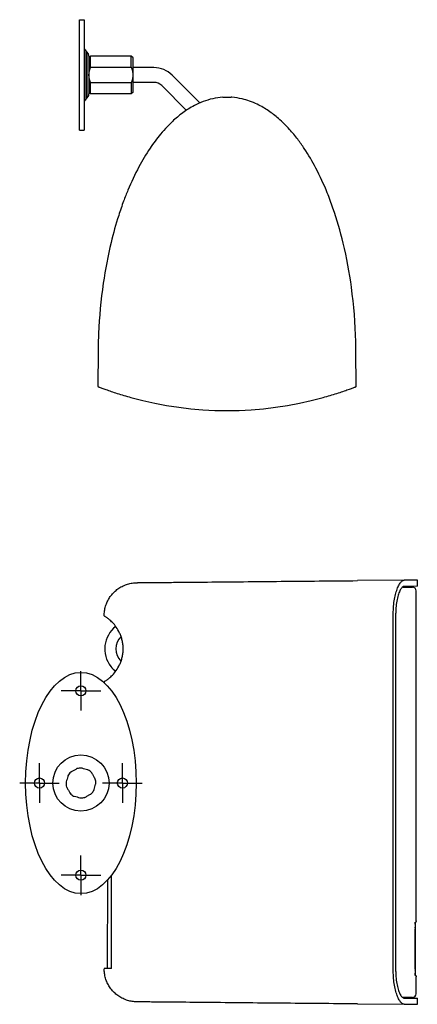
# Model space of a CAD drawing. Extents: x 1045 to 1651, y 1490 to 2391.
# Tile 1 of 11: x 1045 to 1261, y 1490 to 2024. Entities that reach past the tile are written whole.
import ezdxf

# ---------------------------------------------------------------- set-up
doc = ezdxf.new("R2010")
doc.units = 0
for name, color, linetype in [('KF_SONA_5_REAR_34°', 7, 'CONTINUOUS'), ('KF_SONA_5_SIDE', 7, 'CONTINUOUS'), ('KF_SONA_5_SIDE_2', 7, 'CONTINUOUS'), ('KF_SONA_5_TOP', 7, 'CONTINUOUS')]:
    doc.layers.add(name, color=color, linetype=linetype)

# ---------------------------------------------------------------- blocks, each defined once
blk = doc.blocks.new('*U23')
at = {"layer": 'KF_SONA_5_TOP'}
for p, q in [((0, 30), (2.5, 30)), ((0, -30), (0, 30)), ((2.5, 30), (2.5, -30)), ((3.38, 13.12), (3.38, -13.12)), ((4.12, 12.38), (3.38, 13.12)), ((4.12, -12.38), (4.12, 12.38)), ((5, 10.26), (5, -10.26)), ((5, 9.25), (6, 10.25)), ((6, 4.23), (6, 10.25)), ((28, 10.25), (6, 10.25)), ((29, 9.25), (28, 10.25)), ((28, 4.23), (28, 10.25)), ((29, -9.25), (29, 9.25)), ((6, 4.23), (28, 4.23)), ((40.31, 4), (29, 4)), ((6, -10.25), (6, -4.23)), ((28, -4.23), (6, -4.23)), ((28, -4.23), (28, -10.25)), ((40.31, -4), (29, -4)), ((65.26, -15.16), (50.21, -0.1)), ((5, -9.25), (6, -10.25)), ((28, -10.25), (6, -10.25)), ((29, -9.25), (28, -10.25)), ((57.95, -19.16), (44.55, -5.76)), ((4.12, -12.38), (3.38, -13.12)), ((0, -30), (2.5, -30))]:
    blk.add_line(p, q, dxfattribs=at)
at = {"layer": 'KF_SONA_5_TOP', "color": 179}
for p, q in [((10.05, -149.56), (9.88, -168.94)), ((150.2, -168.94), (150.03, -149.56))]:
    blk.add_line(p, q, dxfattribs=at)
for points in [[(9.88, -168.94), (9.91, -168.95), (10, -168.98), (10.13, -169.04), (10.33, -169.11), (10.57, -169.21), (10.87, -169.32), (11.22, -169.45), (11.62, -169.6), (12.07, -169.77), (12.56, -169.95), (13.09, -170.14), (13.66, -170.36), (14.28, -170.58), (14.94, -170.81), (15.63, -171.05), (16.35, -171.31), (17.11, -171.56), (17.9, -171.83), (18.71, -172.1), (19.55, -172.38), (20.42, -172.66), (21.3, -172.94), (22.21, -173.22), (23.13, -173.51), (24.06, -173.79), (25, -174.07), (25.95, -174.35), (26.91, -174.62), (27.87, -174.89)], [(132.21, -174.89), (133.17, -174.62), (134.13, -174.35), (135.08, -174.07), (136.03, -173.79), (136.96, -173.51), (137.88, -173.22), (138.78, -172.94), (139.67, -172.66), (140.53, -172.38), (141.37, -172.1), (142.19, -171.83), (142.97, -171.56), (143.73, -171.31), (144.46, -171.05), (145.15, -170.81), (145.8, -170.58), (146.42, -170.36), (147, -170.14), (147.53, -169.95), (148.02, -169.77), (148.46, -169.6), (148.86, -169.45), (149.21, -169.32), (149.51, -169.21), (149.76, -169.11), (149.95, -169.04), (150.09, -168.98), (150.17, -168.95), (150.2, -168.94)]]:
    blk.add_lwpolyline(points, dxfattribs=at)
at = {"layer": 'KF_SONA_5_TOP'}
for centre, radius, start, end in [((5.5, 15.24), 3, 180, 225), ((2, 10.26), 3, 0, 45), ((40.31, -10), 14, 45, 90), ((40.31, -10), 6, 45, 90), ((2, -10.26), 3, 315, 0), ((5.5, -15.24), 3, 135, 180)]:
    blk.add_arc(centre, radius, start, end, dxfattribs=at)
for points, weights in [([(6, -4.23), (4.25, 0), (6, 4.23)], [4.02494659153, 4.41946465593, 4.02494659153]), ([(28, 4.23), (29.75, 0), (28, -4.23)], [1, 1.09801821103, 1])]:
    blk.add_rational_spline(points, weights, degree=2, dxfattribs=at)
for points, knots in [([(77.78, -12.07), (75.92, -12.19), (74.08, -12.46), (72.33, -12.85), (70.47, -13.26), (68.71, -13.81), (67.08, -14.42), (65.38, -15.06), (63.81, -15.78), (62.33, -16.55), (60, -17.78), (57.9, -19.12), (55.98, -20.53), (53.94, -22.02), (52.1, -23.58), (50.4, -25.17), (49.38, -26.13), (48.41, -27.09), (47.49, -28.06), (46.24, -29.37), (45.07, -30.7), (43.95, -32.04), (41.87, -34.55), (39.98, -37.11), (38.24, -39.7), (36.02, -43.01), (34.03, -46.37), (32.22, -49.76), (29.97, -53.97), (28, -58.21), (26.23, -62.46), (25.41, -64.43), (24.64, -66.4), (23.9, -68.37), (22.94, -70.95), (22.05, -73.53), (21.21, -76.13), (19.65, -80.99), (18.28, -85.87), (17.09, -90.78), (15.31, -98.1), (13.91, -105.47), (12.83, -112.86), (11.5, -121.98), (10.67, -131.13), (10.29, -140.25), (10.16, -143.36), (10.08, -146.46), (10.05, -149.56)], [13.948088, 13.948088, 13.948088, 13.948088, 14.220909, 14.220909, 14.220909, 14.510975, 14.510975, 14.510975, 14.812361, 14.812361, 14.812361, 15.290179, 15.290179, 15.290179, 15.794595, 15.794595, 15.794595, 16.099408, 16.099408, 16.099408, 16.509996, 16.509996, 16.509996, 17.280836, 17.280836, 17.280836, 18.264571, 18.264571, 18.264571, 19.482209, 19.482209, 19.482209, 20.04865, 20.04865, 20.04865, 20.788873, 20.788873, 20.788873, 22.174798, 22.174798, 22.174798, 24.240378, 24.240378, 24.240378, 26.789241, 26.789241, 26.789241, 27.658311, 27.658311, 27.658311, 27.658311]), ([(150.03, -149.56), (150.02, -147.89), (149.99, -146.23), (149.94, -144.56), (149.68, -134.78), (148.91, -124.94), (147.57, -115.14), (146.48, -107.11), (145, -99.1), (143.08, -91.15), (141.55, -84.78), (139.72, -78.44), (137.54, -72.15), (136.58, -69.4), (135.56, -66.66), (134.45, -63.92), (132.63, -59.42), (130.58, -54.92), (128.24, -50.48), (126.36, -46.91), (124.3, -43.37), (121.97, -39.89), (120.84, -38.2), (119.66, -36.54), (118.39, -34.88), (117, -33.06), (115.52, -31.25), (113.91, -29.47), (112.08, -27.45), (110.1, -25.47), (107.89, -23.55), (106.25, -22.13), (104.49, -20.75), (102.54, -19.43), (100.69, -18.17), (98.67, -16.97), (96.44, -15.89), (95.13, -15.27), (93.76, -14.68), (92.29, -14.16), (91, -13.7), (89.62, -13.29), (88.18, -12.95), (86.42, -12.54), (84.56, -12.24), (82.66, -12.1), (82.54, -12.09), (82.42, -12.08), (82.3, -12.07)], [0, 0, 0, 0, 0.466943, 0.466943, 0.466943, 3.205755, 3.205755, 3.205755, 5.449556, 5.449556, 5.449556, 7.249706, 7.249706, 7.249706, 8.036982, 8.036982, 8.036982, 9.332507, 9.332507, 9.332507, 10.373194, 10.373194, 10.373194, 10.875339, 10.875339, 10.875339, 11.425531, 11.425531, 11.425531, 12.050276, 12.050276, 12.050276, 12.512512, 12.512512, 12.512512, 12.950982, 12.950982, 12.950982, 13.206559, 13.206559, 13.206559, 13.433277, 13.433277, 13.433277, 13.71106, 13.71106, 13.71106, 13.728775, 13.728775, 13.728775, 13.728775])]:
    blk.add_open_spline(points, degree=3, knots=knots, dxfattribs=at)
blk.add_open_spline([(77.78, -12.07), (79.29, -11.98), (80.8, -11.98), (82.3, -12.07)], degree=3, dxfattribs=at)
at = {"layer": 'KF_SONA_5_TOP', "color": 179}
blk.add_open_spline([(27.87, -174.89), (62.01, -184.37), (98.08, -184.37), (132.21, -174.89)], degree=3, dxfattribs=at)
blk = doc.blocks.new('KF_SONA_5_SIDE_2')
at = {"layer": 'KF_SONA_5_REAR_34°', "linetype": 'Continuous'}
for p, q in [((0, 50), (0, 60.75)), ((0, 50), (-10.75, 50)), ((0, 50), (10.75, 50)), ((0, 50), (0, 39.25)), ((-22.5, 0), (-22.5, 10.75)), ((22.5, 0), (22.5, 10.75)), ((-22.5, 0), (-33.25, 0)), ((-22.5, 0), (-11.75, 0)), ((-22.5, 0), (-22.5, -10.75)), ((22.5, 0), (11.75, 0)), ((22.5, 0), (33.25, 0)), ((22.5, 0), (22.5, -10.75)), ((0, -50), (0, -39.25)), ((0, -50), (-10.75, -50)), ((0, -50), (10.75, -50)), ((0, -50), (0, -60.75))]:
    blk.add_line(p, q, dxfattribs=at)
at = {"layer": 'KF_SONA_5_REAR_34°'}
for centre, radius in [((0, 50), 2.75), ((0, 0), 15.24), ((-22.5, 0), 2.75), ((22.5, 0), 2.75), ((0, -50), 2.75)]:
    blk.add_circle(centre, radius, dxfattribs=at)
for start, end in [(133.3432, 150.6184), (88.3432, 105.6184), (43.3432, 60.6184), (178.3432, 195.6184), (358.3432, 15.6184), (313.3432, 330.6184), (223.3432, 240.6184), (268.3432, 285.6184)]:
    blk.add_arc((0, 0), 8.09, start, end, dxfattribs=at)
blk.add_ellipse((0, 0), major_axis=(0, 60), ratio=0.5, dxfattribs=at)
for points in [[(-2.18, 7.79), (-2.18, 7.79), (-2.18, 7.79), (-2.18, 7.78), (-2.19, 7.78), (-2.22, 7.76), (-2.25, 7.74), (-2.35, 7.69), (-2.44, 7.64), (-2.93, 7.36), (-3.44, 7.07), (-4.29, 6.59), (-4.8, 6.31), (-5.28, 6.03), (-5.37, 5.98), (-5.47, 5.92), (-5.51, 5.9), (-5.54, 5.89), (-5.54, 5.88), (-5.55, 5.88), (-5.55, 5.88), (-5.55, 5.88)], [(3.97, 7.05), (3.97, 7.05), (3.96, 7.05), (3.96, 7.05), (3.95, 7.05), (3.92, 7.06), (3.88, 7.07), (3.77, 7.1), (3.67, 7.13), (3.13, 7.28), (2.57, 7.43), (1.63, 7.69), (1.07, 7.85), (0.53, 8), (0.43, 8.03), (0.32, 8.06), (0.28, 8.07), (0.25, 8.08), (0.24, 8.08), (0.24, 8.08), (0.23, 8.08), (0.23, 8.08)], [(7.79, 2.18), (7.79, 2.18), (7.79, 2.18), (7.78, 2.18), (7.78, 2.19), (7.76, 2.22), (7.74, 2.25), (7.69, 2.35), (7.64, 2.44), (7.36, 2.93), (7.07, 3.44), (6.59, 4.29), (6.31, 4.8), (6.03, 5.28), (5.98, 5.37), (5.92, 5.47), (5.9, 5.51), (5.89, 5.54), (5.88, 5.54), (5.88, 5.55), (5.88, 5.55), (5.88, 5.55)], [(-7.05, 3.97), (-7.05, 3.97), (-7.05, 3.96), (-7.05, 3.96), (-7.05, 3.95), (-7.06, 3.92), (-7.07, 3.88), (-7.1, 3.77), (-7.13, 3.67), (-7.28, 3.13), (-7.43, 2.57), (-7.69, 1.63), (-7.85, 1.07), (-8, 0.53), (-8.03, 0.43), (-8.06, 0.32), (-8.07, 0.28), (-8.08, 0.25), (-8.08, 0.24), (-8.08, 0.24), (-8.08, 0.23), (-8.08, 0.23)], [(-7.79, -2.18), (-7.79, -2.18), (-7.79, -2.18), (-7.78, -2.18), (-7.78, -2.19), (-7.76, -2.22), (-7.74, -2.25), (-7.69, -2.35), (-7.64, -2.44), (-7.36, -2.93), (-7.07, -3.44), (-6.59, -4.29), (-6.31, -4.8), (-6.03, -5.28), (-5.98, -5.37), (-5.92, -5.47), (-5.9, -5.51), (-5.89, -5.54), (-5.88, -5.54), (-5.88, -5.55), (-5.88, -5.55), (-5.88, -5.55)], [(7.05, -3.97), (7.05, -3.97), (7.05, -3.96), (7.05, -3.96), (7.05, -3.95), (7.06, -3.92), (7.07, -3.88), (7.1, -3.77), (7.13, -3.67), (7.28, -3.13), (7.43, -2.57), (7.69, -1.63), (7.85, -1.07), (8, -0.53), (8.03, -0.43), (8.06, -0.32), (8.07, -0.28), (8.08, -0.25), (8.08, -0.24), (8.08, -0.24), (8.08, -0.23), (8.08, -0.23)], [(-3.97, -7.05), (-3.97, -7.05), (-3.96, -7.05), (-3.96, -7.05), (-3.95, -7.05), (-3.92, -7.06), (-3.88, -7.07), (-3.77, -7.1), (-3.67, -7.13), (-3.13, -7.28), (-2.57, -7.43), (-1.63, -7.69), (-1.07, -7.85), (-0.53, -8), (-0.43, -8.03), (-0.32, -8.06), (-0.28, -8.07), (-0.25, -8.08), (-0.24, -8.08), (-0.24, -8.08), (-0.23, -8.08), (-0.23, -8.08)], [(2.18, -7.79), (2.18, -7.79), (2.18, -7.79), (2.18, -7.78), (2.19, -7.78), (2.22, -7.76), (2.25, -7.74), (2.35, -7.69), (2.44, -7.64), (2.93, -7.36), (3.44, -7.07), (4.29, -6.59), (4.8, -6.31), (5.28, -6.03), (5.37, -5.98), (5.47, -5.92), (5.51, -5.9), (5.54, -5.89), (5.54, -5.88), (5.55, -5.88), (5.55, -5.88), (5.55, -5.88)]]:
    blk.add_open_spline(points, degree=3, knots=[0.0762144, 0.0762144, 0.0762144, 0.0762144, 0.0774976, 0.0774976, 0.0790116, 0.0790116, 0.0840756, 0.0840756, 0.0948985, 0.0948985, 0.1524287, 0.1524287, 0.209959, 0.209959, 0.2207819, 0.2207819, 0.2258458, 0.2258458, 0.2273598, 0.2273598, 0.2286431, 0.2286431, 0.2286431, 0.2286431], dxfattribs=at)
at = {"layer": 'KF_SONA_5_SIDE', "color": 179}
for p, q in [((22.33, 106.63), (22.92, 106.93)), ((22.92, 106.93), (23.51, 107.19)), ((23.51, 107.19), (24.12, 107.44)), ((24.12, 107.44), (24.73, 107.67)), ((24.73, 107.67), (25.36, 107.87)), ((25.36, 107.87), (25.98, 108.05)), ((25.98, 108.05), (26.61, 108.2)), ((26.61, 108.2), (27.25, 108.34)), ((27.25, 108.34), (27.9, 108.45)), ((27.9, 108.45), (28.54, 108.53)), ((28.54, 108.53), (29.19, 108.6)), ((29.19, 108.6), (29.84, 108.64)), ((29.84, 108.64), (30.17, 108.65)), ((30.17, 108.65), (30.33, 108.65)), ((30.33, 108.65), (30.41, 108.65)), ((30.41, 108.65), (30.43, 108.65)), ((30.43, 108.65), (30.44, 108.65)), ((30.44, 108.65), (30.44, 108.65)), ((30.44, 108.65), (30.45, 108.65)), ((30.45, 108.65), (30.49, 108.65)), ((30.49, 108.65), (30.55, 108.65)), ((30.55, 108.65), (30.64, 108.65)), ((30.64, 108.65), (30.75, 108.65)), ((30.75, 108.65), (30.89, 108.66)), ((30.89, 108.66), (31.05, 108.66)), ((31.05, 108.66), (31.22, 108.66)), ((31.22, 108.66), (31.42, 108.66)), ((31.42, 108.66), (31.87, 108.66)), ((31.87, 108.66), (32.39, 108.67)), ((32.39, 108.67), (32.96, 108.67)), ((32.96, 108.67), (33.6, 108.68)), ((33.6, 108.68), (34.28, 108.69)), ((34.28, 108.69), (35.01, 108.7)), ((35.01, 108.7), (35.77, 108.7)), ((35.77, 108.7), (36.57, 108.71)), ((36.57, 108.71), (37.41, 108.72)), ((37.41, 108.72), (38.28, 108.73)), ((38.28, 108.73), (39.16, 108.73)), ((39.16, 108.73), (40.08, 108.74)), ((40.08, 108.74), (41.01, 108.75)), ((41.01, 108.75), (41.97, 108.76)), ((41.97, 108.76), (42.95, 108.77)), ((42.95, 108.77), (43.94, 108.78)), ((43.94, 108.78), (44.95, 108.79)), ((44.95, 108.79), (45.98, 108.8)), ((45.98, 108.8), (47.02, 108.81)), ((47.02, 108.81), (48.08, 108.82)), ((48.08, 108.82), (49.14, 108.83)), ((49.14, 108.83), (50.22, 108.84)), ((50.22, 108.84), (52.41, 108.86)), ((52.41, 108.86), (54.63, 108.88)), ((54.63, 108.88), (56.9, 108.9)), ((56.9, 108.9), (59.19, 108.93)), ((59.19, 108.93), (61.51, 108.95)), ((61.51, 108.95), (63.86, 108.97)), ((63.86, 108.97), (66.24, 108.99)), ((66.24, 108.99), (68.63, 109.01)), ((68.63, 109.01), (71.04, 109.04)), ((71.04, 109.04), (73.46, 109.06)), ((73.46, 109.06), (75.9, 109.08)), ((75.9, 109.08), (78.36, 109.11)), ((78.36, 109.11), (80.83, 109.13)), ((80.83, 109.13), (83.31, 109.15)), ((83.31, 109.15), (85.81, 109.18)), ((85.81, 109.18), (88.31, 109.2)), ((88.31, 109.2), (90.83, 109.22)), ((90.83, 109.22), (93.35, 109.25)), ((93.35, 109.25), (95.89, 109.27)), ((95.89, 109.27), (98.43, 109.29)), ((98.43, 109.29), (100.97, 109.32)), ((100.97, 109.32), (103.53, 109.34)), ((103.53, 109.34), (106.09, 109.36)), ((106.09, 109.36), (108.65, 109.39)), ((108.65, 109.39), (111.22, 109.41)), ((111.22, 109.41), (113.8, 109.43)), ((113.8, 109.43), (116.38, 109.46)), ((116.38, 109.46), (118.96, 109.48)), ((118.96, 109.48), (121.55, 109.5)), ((121.55, 109.5), (124.14, 109.53)), ((124.14, 109.53), (126.74, 109.55)), ((126.74, 109.55), (129.34, 109.57)), ((129.34, 109.57), (131.94, 109.6)), ((131.94, 109.6), (134.54, 109.62)), ((134.54, 109.62), (137.14, 109.64)), ((137.14, 109.64), (139.74, 109.67)), ((139.74, 109.67), (142.35, 109.69)), ((142.35, 109.69), (144.95, 109.71)), ((144.95, 109.71), (147.55, 109.74)), ((147.55, 109.74), (150.16, 109.76)), ((175.47, 109.98), (150.16, 109.76)), ((172.17, 106.39), (172.44, 106.95)), ((172.44, 106.95), (172.71, 107.46)), ((172.71, 107.46), (172.98, 107.93)), ((172.98, 107.93), (173.27, 108.35)), ((173.27, 108.35), (173.55, 108.73)), ((173.55, 108.73), (173.83, 109.06)), ((173.83, 109.06), (174.11, 109.34)), ((174.11, 109.34), (174.39, 109.57)), ((174.39, 109.57), (174.67, 109.75)), ((174.67, 109.75), (174.95, 109.88)), ((174.95, 109.88), (175.23, 109.95)), ((175.23, 109.95), (175.5, 109.98)), ((182.61, 109.98), (175.5, 109.98)), ((182.61, 106.71), (182.61, 109.98)), ((15.96, 101.12), (16.35, 101.64)), ((16.35, 101.64), (16.76, 102.15)), ((16.76, 102.15), (17.19, 102.65)), ((17.19, 102.65), (17.63, 103.13)), ((17.63, 103.13), (18.09, 103.59)), ((18.09, 103.59), (18.57, 104.04)), ((18.57, 104.04), (19.07, 104.47)), ((19.07, 104.47), (19.58, 104.88)), ((19.58, 104.88), (20.1, 105.27)), ((20.1, 105.27), (20.64, 105.64)), ((20.64, 105.64), (21.19, 105.99)), ((21.19, 105.99), (21.75, 106.32)), ((21.75, 106.32), (22.33, 106.63)), ((170.55, 101.39), (170.75, 102.21)), ((170.75, 102.21), (170.96, 102.99)), ((170.96, 102.99), (171.18, 103.75)), ((171.18, 103.75), (171.41, 104.47)), ((171.41, 104.47), (171.66, 105.15)), ((171.66, 105.15), (171.91, 105.79)), ((171.91, 105.79), (172.17, 106.39)), ((172.17, 101.8), (171.96, 101.08)), ((172.38, 102.46), (172.17, 101.8)), ((172.61, 103.08), (172.38, 102.46)), ((172.84, 103.67), (172.61, 103.08)), ((173.1, 104.22), (172.84, 103.67)), ((173.36, 104.72), (173.1, 104.22)), ((173.62, 105.17), (173.36, 104.72)), ((173.89, 105.56), (173.62, 105.17)), ((174.16, 105.89), (173.89, 105.56)), ((174.44, 106.16), (174.16, 105.89)), ((174.71, 106.37), (174.44, 106.16)), ((174.52, 106.23), (180, 106.23)), ((174.98, 106.53), (174.71, 106.37)), ((175.24, 106.62), (174.98, 106.53)), ((175.5, 106.65), (175.24, 106.62)), ((182.61, 106.71), (175.5, 106.65)), ((182, -74.71), (182, 104.23)), ((13.37, 95.86), (13.57, 96.48)), ((13.57, 96.48), (13.8, 97.09)), ((13.8, 97.09), (14.04, 97.7)), ((14.04, 97.7), (14.31, 98.3)), ((14.31, 98.3), (14.6, 98.88)), ((14.6, 98.88), (14.91, 99.46)), ((14.91, 99.46), (15.24, 100.03)), ((15.24, 100.03), (15.59, 100.58)), ((15.59, 100.58), (15.96, 101.12)), ((169.72, 95.91), (169.81, 96.87)), ((169.81, 96.87), (169.92, 97.82)), ((169.92, 97.82), (170.06, 98.75)), ((170.06, 98.75), (170.21, 99.66)), ((170.21, 99.66), (170.37, 100.54)), ((170.37, 100.54), (170.55, 101.39)), ((171.15, 96.84), (171.05, 95.91)), ((171.28, 97.76), (171.15, 96.84)), ((171.43, 98.65), (171.28, 97.76)), ((171.59, 99.5), (171.43, 98.65)), ((171.77, 100.31), (171.59, 99.5)), ((171.96, 101.08), (171.77, 100.31)), ((12.6, 90.7), (12.62, 91.35)), ((12.62, 91.35), (12.66, 92)), ((12.66, 92), (12.72, 92.65)), ((12.72, 92.65), (12.8, 93.3)), ((12.8, 93.3), (12.91, 93.95)), ((12.91, 93.95), (13.05, 94.59)), ((13.05, 94.59), (13.2, 95.23)), ((13.2, 95.23), (13.37, 95.86)), ((169.55, 91.93), (169.56, 92.93)), ((169.55, -101.97), (169.55, 91.93)), ((169.56, 92.93), (169.59, 93.93)), ((169.59, 93.93), (169.64, 94.92)), ((169.64, 94.92), (169.72, 95.91)), ((170.88, 93.05), (170.87, 92.11)), ((170.87, -102.15), (170.87, 92.11)), ((170.91, 94), (170.88, 93.05)), ((170.97, 94.96), (170.91, 94)), ((171.05, 95.91), (170.97, 94.96)), ((12.61, 90.69), (12.61, 90.7)), ((12.61, 90.7), (12.61, 90.7)), ((12.61, 90.7), (12.61, 90.7)), ((12.61, 90.7), (12.61, 90.7)), ((12.61, 90.7), (12.61, 90.7)), ((12.61, 90.7), (12.61, 90.7)), ((12.61, 90.7), (12.61, 90.7)), ((12.62, 90.69), (12.61, 90.69)), ((12.63, 90.69), (12.62, 90.69)), ((12.62, 90.69), (12.62, 90.69)), ((12.62, 90.69), (12.62, 90.69)), ((12.62, 90.69), (12.62, 90.69)), ((12.62, 90.69), (12.62, 90.69)), ((12.63, 90.68), (12.63, 90.69)), ((12.64, 90.68), (12.63, 90.68)), ((12.65, 90.68), (12.64, 90.68)), ((12.64, 90.68), (12.64, 90.68)), ((12.64, 90.68), (12.64, 90.68)), ((12.65, 90.67), (12.65, 90.68)), ((12.66, 90.67), (12.65, 90.67)), ((12.67, 90.66), (12.66, 90.67)), ((12.66, 90.67), (12.66, 90.67)), ((12.68, 90.66), (12.67, 90.66)), ((12.67, 90.66), (12.67, 90.66)), ((12.72, 90.51), (12.7, 90.52)), ((12.78, 90.48), (12.72, 90.51)), ((12.88, 90.42), (12.78, 90.48)), ((13.01, 90.34), (12.88, 90.42)), ((13.19, 90.23), (13.01, 90.34)), ((13.4, 90.09), (13.19, 90.23)), ((13.65, 89.93), (13.4, 90.09)), ((13.92, 89.74), (13.65, 89.93)), ((14.24, 89.52), (13.92, 89.74)), ((14.58, 89.27), (14.24, 89.52)), ((14.95, 88.98), (14.58, 89.27)), ((15.35, 88.66), (14.95, 88.98)), ((15.77, 88.3), (15.35, 88.66)), ((16.22, 87.91), (15.77, 88.3)), ((16.68, 87.47), (16.22, 87.91)), ((17.16, 86.99), (16.68, 87.47)), ((17.65, 86.46), (17.16, 86.99)), ((18.15, 85.88), (17.65, 86.46)), ((18.64, 85.26), (18.15, 85.88)), ((19.14, 84.59), (18.64, 85.26)), ((19.63, 83.86), (19.14, 84.59)), ((20.12, 83.08), (19.63, 83.86)), ((20.58, 82.24), (20.12, 83.08)), ((20.8, 81.8), (20.58, 82.24)), ((21.02, 81.35), (20.8, 81.8)), ((21.23, 80.89), (21.02, 81.35)), ((21.43, 80.41), (21.23, 80.89)), ((21.62, 79.93), (21.43, 80.41)), ((21.8, 79.43), (21.62, 79.93)), ((21.96, 78.92), (21.8, 79.43)), ((22.12, 78.4), (21.96, 78.92)), ((22.27, 77.86), (22.12, 78.4)), ((22.4, 77.32), (22.27, 77.86)), ((22.52, 76.77), (22.4, 77.32)), ((22.62, 76.21), (22.52, 76.77)), ((22.71, 75.65), (22.62, 76.21)), ((22.79, 75.08), (22.71, 75.65)), ((22.84, 74.51), (22.79, 75.08)), ((22.62, 69.33), (22.71, 69.89)), ((22.71, 69.89), (22.78, 70.46)), ((22.78, 70.46), (22.84, 71.04)), ((22.88, 73.93), (22.84, 74.51)), ((22.84, 71.04), (22.88, 71.62)), ((22.91, 73.36), (22.88, 73.93)), ((22.88, 71.62), (22.91, 72.2)), ((22.92, 72.78), (22.91, 73.36)), ((22.91, 72.2), (22.92, 72.78)), ((20.8, 63.75), (21.02, 64.2)), ((21.02, 64.2), (21.22, 64.66)), ((21.22, 64.66), (21.42, 65.14)), ((21.42, 65.14), (21.62, 65.62)), ((21.62, 65.62), (21.79, 66.12)), ((21.79, 66.12), (21.96, 66.63)), ((21.96, 66.63), (22.12, 67.15)), ((22.12, 67.15), (22.26, 67.68)), ((22.26, 67.68), (22.4, 68.22)), ((22.4, 68.22), (22.51, 68.77)), ((22.51, 68.77), (22.62, 69.33)), ((17.16, 58.58), (17.65, 59.1)), ((17.65, 59.1), (18.15, 59.68)), ((18.15, 59.68), (18.64, 60.3)), ((18.64, 60.3), (19.15, 60.98)), ((19.15, 60.98), (19.64, 61.7)), ((19.64, 61.7), (20.12, 62.49)), ((20.12, 62.49), (20.58, 63.32)), ((20.58, 63.32), (20.8, 63.75)), ((12.6, 54.86), (12.6, 54.45)), ((12.7, 55.04), (12.72, 55.05)), ((12.72, 55.05), (12.78, 55.08)), ((12.78, 55.08), (12.88, 55.14)), ((12.88, 55.14), (13.02, 55.22)), ((13.02, 55.22), (13.19, 55.33)), ((13.19, 55.33), (13.4, 55.47)), ((13.4, 55.47), (13.65, 55.63)), ((13.65, 55.63), (13.92, 55.82)), ((13.92, 55.82), (14.24, 56.04)), ((14.24, 56.04), (14.58, 56.29)), ((14.58, 56.29), (14.95, 56.58)), ((14.95, 56.58), (15.35, 56.9)), ((15.35, 56.9), (15.77, 57.26)), ((15.77, 57.26), (16.22, 57.66)), ((16.22, 57.66), (16.68, 58.09)), ((16.68, 58.09), (17.16, 58.58)), ((14.47, -100.15), (14.59, -52.42)), ((16.57, -100.14), (16.57, -50.01)), ((182, -74.71), (181.98, -74.9)), ((181.46, -75.85), (181.45, -76.1)), ((181.45, -76.03), (181.46, -75.85)), ((181.45, -76.22), (181.45, -76.03)), ((181.45, -76.1), (181.45, -76.36)), ((181.45, -76.43), (181.45, -76.22)), ((181.45, -76.36), (181.45, -76.63)), ((181.45, -76.63), (181.45, -76.43)), ((181.45, -76.63), (181.45, -103.19)), ((181.47, -75.65), (181.46, -75.85)), ((181.46, -75.85), (181.47, -75.7)), ((181.71, -75.41), (181.47, -75.65)), ((181.47, -75.7), (181.48, -75.57)), ((181.47, -78.5), (181.47, -79.05)), ((181.47, -100.72), (181.47, -79.05)), ((181.48, -75.49), (181.49, -75.45)), ((181.48, -75.57), (181.48, -75.49)), ((181.83, -75.26), (181.71, -75.41)), ((181.92, -75.09), (181.83, -75.26)), ((181.98, -74.9), (181.92, -75.09)), ((16.35, -100.64), (12.6, -100.67)), ((12.62, -101.34), (12.6, -100.69)), ((12.65, -101.99), (12.62, -101.34)), ((14.36, -100.65), (14.35, -100.65)), ((14.35, -100.65), (14.35, -100.65)), ((14.37, -100.64), (14.36, -100.65)), ((14.38, -100.63), (14.37, -100.64)), ((14.37, -100.64), (14.37, -100.64)), ((14.39, -100.61), (14.38, -100.63)), ((14.4, -100.6), (14.39, -100.61)), ((14.41, -100.59), (14.4, -100.6)), ((14.42, -100.55), (14.41, -100.57)), ((14.41, -100.57), (14.41, -100.59)), ((14.43, -100.51), (14.42, -100.53)), ((14.42, -100.53), (14.42, -100.55)), ((14.44, -100.48), (14.43, -100.51)), ((14.45, -100.43), (14.44, -100.46)), ((14.44, -100.46), (14.44, -100.48)), ((14.46, -100.35), (14.45, -100.38)), ((14.45, -100.38), (14.45, -100.41)), ((14.45, -100.41), (14.45, -100.43)), ((14.47, -100.15), (14.46, -100.18)), ((14.46, -100.18), (14.46, -100.22)), ((14.46, -100.22), (14.46, -100.25)), ((14.46, -100.25), (14.46, -100.28)), ((14.46, -100.28), (14.46, -100.31)), ((14.46, -100.31), (14.46, -100.35)), ((16.35, -100.64), (16.37, -100.63)), ((16.37, -100.63), (16.38, -100.63)), ((16.38, -100.63), (16.39, -100.63)), ((16.39, -100.63), (16.41, -100.62)), ((16.41, -100.62), (16.42, -100.61)), ((16.42, -100.61), (16.43, -100.6)), ((16.43, -100.6), (16.45, -100.58)), ((16.45, -100.58), (16.46, -100.57)), ((16.46, -100.57), (16.47, -100.55)), ((16.47, -100.55), (16.48, -100.53)), ((16.48, -100.53), (16.5, -100.51)), ((16.5, -100.51), (16.51, -100.49)), ((16.51, -100.49), (16.52, -100.47)), ((16.52, -100.47), (16.53, -100.44)), ((16.53, -100.42), (16.54, -100.39)), ((16.53, -100.44), (16.53, -100.42)), ((16.54, -100.39), (16.55, -100.36)), ((16.55, -100.36), (16.56, -100.33)), ((16.56, -100.3), (16.57, -100.27)), ((16.56, -100.33), (16.56, -100.3)), ((16.57, -100.17), (16.57, -100.14)), ((16.57, -100.2), (16.57, -100.17)), ((16.57, -100.23), (16.57, -100.2)), ((16.57, -100.27), (16.57, -100.23)), ((181.47, -100.72), (181.47, -101.27)), ((12.71, -102.64), (12.65, -101.99)), ((12.79, -103.29), (12.71, -102.64)), ((12.9, -103.93), (12.79, -103.29)), ((13.03, -104.58), (12.9, -103.93)), ((13.18, -105.21), (13.03, -104.58)), ((13.36, -105.84), (13.18, -105.21)), ((13.56, -106.47), (13.36, -105.84)), ((13.78, -107.08), (13.56, -106.47)), ((169.56, -102.97), (169.55, -101.97)), ((169.59, -103.97), (169.56, -102.97)), ((169.64, -104.96), (169.59, -103.97)), ((169.72, -105.95), (169.64, -104.96)), ((169.81, -106.92), (169.72, -105.95)), ((170.87, -102.15), (170.88, -103.09)), ((170.88, -103.09), (170.91, -104.04)), ((170.91, -104.04), (170.97, -105)), ((170.97, -105), (171.05, -105.95)), ((171.05, -105.95), (171.15, -106.88)), ((181.45, -103.19), (181.45, -103.46)), ((181.45, -103.39), (181.45, -103.19)), ((181.45, -103.59), (181.45, -103.39)), ((181.45, -103.46), (181.45, -103.72)), ((181.45, -103.78), (181.45, -103.59)), ((181.45, -103.72), (181.46, -103.96)), ((181.46, -103.96), (181.45, -103.78)), ((181.46, -103.96), (181.47, -104.16)), ((181.47, -104.12), (181.46, -103.96)), ((181.48, -104.24), (181.47, -104.12)), ((181.47, -104.16), (181.71, -104.4)), ((181.48, -104.33), (181.48, -104.24)), ((181.49, -104.36), (181.48, -104.33)), ((181.71, -104.4), (181.83, -104.55)), ((181.83, -104.55), (181.92, -104.73)), ((181.92, -104.73), (181.98, -104.91)), ((181.98, -104.91), (182, -105.11)), ((182, -114.27), (182, -105.11)), ((14.02, -107.69), (13.78, -107.08)), ((14.28, -108.29), (14.02, -107.69)), ((14.57, -108.87), (14.28, -108.29)), ((14.88, -109.45), (14.57, -108.87)), ((15.21, -110.01), (14.88, -109.45)), ((15.56, -110.57), (15.21, -110.01)), ((15.93, -111.11), (15.56, -110.57)), ((16.32, -111.64), (15.93, -111.11)), ((16.73, -112.15), (16.32, -111.64)), ((169.92, -107.87), (169.81, -106.92)), ((170.06, -108.8), (169.92, -107.87)), ((170.21, -109.7), (170.06, -108.8)), ((170.38, -110.58), (170.21, -109.7)), ((170.55, -111.44), (170.38, -110.58)), ((170.75, -112.25), (170.55, -111.44)), ((171.15, -106.88), (171.28, -107.8)), ((171.28, -107.8), (171.43, -108.68)), ((171.43, -108.68), (171.59, -109.54)), ((171.59, -109.54), (171.77, -110.35)), ((171.77, -110.35), (171.96, -111.12)), ((171.96, -111.12), (172.17, -111.83)), ((172.17, -111.83), (172.38, -112.5)), ((17.15, -112.65), (16.73, -112.15)), ((17.59, -113.13), (17.15, -112.65)), ((18.05, -113.59), (17.59, -113.13)), ((18.53, -114.04), (18.05, -113.59)), ((19.02, -114.47), (18.53, -114.04)), ((19.53, -114.88), (19.02, -114.47)), ((20.05, -115.27), (19.53, -114.88)), ((20.59, -115.65), (20.05, -115.27)), ((21.14, -116), (20.59, -115.65)), ((21.7, -116.34), (21.14, -116)), ((22.27, -116.65), (21.7, -116.34)), ((22.86, -116.94), (22.27, -116.65)), ((23.45, -117.21), (22.86, -116.94)), ((24.06, -117.46), (23.45, -117.21)), ((24.67, -117.68), (24.06, -117.46)), ((170.96, -113.04), (170.75, -112.25)), ((171.18, -113.79), (170.96, -113.04)), ((171.42, -114.51), (171.18, -113.79)), ((171.66, -115.2), (171.42, -114.51)), ((171.91, -115.84), (171.66, -115.2)), ((172.17, -116.44), (171.91, -115.84)), ((172.44, -116.99), (172.17, -116.44)), ((172.38, -112.5), (172.61, -113.12)), ((172.71, -117.51), (172.44, -116.99)), ((172.61, -113.12), (172.84, -113.71)), ((172.84, -113.71), (173.1, -114.26)), ((173.1, -114.26), (173.36, -114.76)), ((173.36, -114.76), (173.62, -115.21)), ((173.62, -115.21), (173.89, -115.6)), ((173.89, -115.6), (174.16, -115.93)), ((174.16, -115.93), (174.44, -116.2)), ((174.44, -116.2), (174.71, -116.41)), ((180, -116.27), (174.52, -116.27)), ((174.71, -116.41), (174.98, -116.56)), ((174.98, -116.56), (175.24, -116.66)), ((175.24, -116.66), (175.5, -116.69)), ((175.5, -116.69), (182.61, -116.75)), ((182.61, -120.02), (182.61, -116.75)), ((25.3, -117.89), (24.67, -117.68)), ((25.92, -118.07), (25.3, -117.89)), ((26.56, -118.23), (25.92, -118.07)), ((27.2, -118.37), (26.56, -118.23)), ((27.84, -118.48), (27.2, -118.37)), ((28.49, -118.57), (27.84, -118.48)), ((29.14, -118.63), (28.49, -118.57)), ((29.79, -118.67), (29.14, -118.63)), ((30.44, -118.69), (29.79, -118.67)), ((30.45, -118.69), (30.44, -118.69)), ((30.49, -118.69), (30.45, -118.69)), ((30.55, -118.69), (30.49, -118.69)), ((30.63, -118.69), (30.55, -118.69)), ((30.74, -118.69), (30.63, -118.69)), ((30.88, -118.69), (30.74, -118.69)), ((31.03, -118.7), (30.88, -118.69)), ((31.21, -118.7), (31.03, -118.7)), ((31.4, -118.7), (31.21, -118.7)), ((31.85, -118.7), (31.4, -118.7)), ((32.36, -118.71), (31.85, -118.7)), ((32.94, -118.72), (32.36, -118.71)), ((33.57, -118.72), (32.94, -118.72)), ((34.25, -118.73), (33.57, -118.72)), ((34.98, -118.73), (34.25, -118.73)), ((35.75, -118.74), (34.98, -118.73)), ((36.54, -118.75), (35.75, -118.74)), ((37.37, -118.76), (36.54, -118.75)), ((38.24, -118.77), (37.37, -118.76)), ((39.12, -118.77), (38.24, -118.77)), ((40.04, -118.78), (39.12, -118.77)), ((40.98, -118.79), (40.04, -118.78)), ((41.94, -118.8), (40.98, -118.79)), ((42.92, -118.81), (41.94, -118.8)), ((43.91, -118.82), (42.92, -118.81)), ((44.93, -118.83), (43.91, -118.82)), ((45.95, -118.84), (44.93, -118.83)), ((46.99, -118.85), (45.95, -118.84)), ((48.04, -118.86), (46.99, -118.85)), ((49.1, -118.87), (48.04, -118.86)), ((50.18, -118.88), (49.1, -118.87)), ((52.37, -118.9), (50.18, -118.88)), ((54.59, -118.92), (52.37, -118.9)), ((56.86, -118.94), (54.59, -118.92)), ((59.15, -118.97), (56.86, -118.94)), ((61.47, -118.99), (59.15, -118.97)), ((63.81, -119.01), (61.47, -118.99)), ((66.18, -119.03), (63.81, -119.01)), ((68.57, -119.05), (66.18, -119.03)), ((70.97, -119.08), (68.57, -119.05)), ((73.4, -119.1), (70.97, -119.08)), ((75.84, -119.12), (73.4, -119.1)), ((78.3, -119.15), (75.84, -119.12)), ((80.78, -119.17), (78.3, -119.15)), ((83.27, -119.19), (80.78, -119.17)), ((85.77, -119.21), (83.27, -119.19)), ((88.28, -119.24), (85.77, -119.21)), ((90.81, -119.26), (88.28, -119.24)), ((93.34, -119.29), (90.81, -119.26)), ((95.88, -119.31), (93.34, -119.29)), ((98.42, -119.33), (95.88, -119.31)), ((100.97, -119.36), (98.42, -119.33)), ((103.53, -119.38), (100.97, -119.36)), ((106.08, -119.4), (103.53, -119.38)), ((108.64, -119.43), (106.08, -119.4)), ((111.21, -119.45), (108.64, -119.43)), ((113.79, -119.47), (111.21, -119.45)), ((116.37, -119.5), (113.79, -119.47)), ((118.95, -119.52), (116.37, -119.5)), ((121.54, -119.54), (118.95, -119.52)), ((124.13, -119.57), (121.54, -119.54)), ((126.73, -119.59), (124.13, -119.57)), ((129.33, -119.61), (126.73, -119.59)), ((131.93, -119.64), (129.33, -119.61)), ((134.53, -119.66), (131.93, -119.64)), ((137.13, -119.68), (134.53, -119.66)), ((139.74, -119.71), (137.13, -119.68)), ((142.35, -119.73), (139.74, -119.71)), ((144.95, -119.75), (142.35, -119.73)), ((147.56, -119.78), (144.95, -119.75)), ((150.16, -119.8), (147.56, -119.78)), ((150.16, -119.8), (175.47, -120.02)), ((172.99, -117.98), (172.71, -117.51)), ((173.27, -118.4), (172.99, -117.98)), ((173.55, -118.77), (173.27, -118.4)), ((173.83, -119.1), (173.55, -118.77)), ((174.12, -119.38), (173.83, -119.1)), ((174.4, -119.61), (174.12, -119.38)), ((174.67, -119.79), (174.4, -119.61)), ((174.95, -119.92), (174.67, -119.79)), ((175.23, -119.99), (174.95, -119.92)), ((175.5, -120.02), (175.23, -119.99)), ((175.5, -120.02), (182.61, -120.02))]:
    blk.add_line(p, q, dxfattribs=at)
for points in [[(182, 104.23), (182, 105.34), (181.1, 106.23), (180, 106.23)], [(12.6, 90.7), (12.6, 90.63), (12.64, 90.56), (12.7, 90.52)], [(18.87, 84.96), (12.14, 79.67), (10.98, 69.92), (16.27, 63.2)], [(21.76, 79.52), (18.04, 75.83), (18.02, 69.81), (21.71, 66.09)], [(21.71, 66.09), (21.73, 66.07), (21.74, 66.05), (21.76, 66.04)], [(16.27, 63.2), (17.03, 62.23), (17.9, 61.36), (18.87, 60.6)], [(12.7, 55.04), (12.64, 55), (12.6, 54.93), (12.6, 54.86)], [(181.47, -78.5), (181.47, -78.42), (181.46, -78.34), (181.45, -78.26)], [(181.45, -101.51), (181.46, -101.43), (181.47, -101.35), (181.47, -101.27)], [(180, -116.27), (181.1, -116.27), (182, -115.37), (182, -114.27)]]:
    blk.add_open_spline(points, degree=3, dxfattribs=at)

msp = doc.modelspace()

# ---------------------------------------------------------------- block references
at = {"layer": 'KF_SONA_5_SIDE_2'}
msp.add_blockref('KF_SONA_5_SIDE_2', (1078.22, 1610.03), dxfattribs=at)
at = {"layer": 'KF_SONA_5_TOP'}
msp.add_blockref('*U23', (1077.5, 1994.01), dxfattribs=at)

doc.saveas('drawing.dxf')
